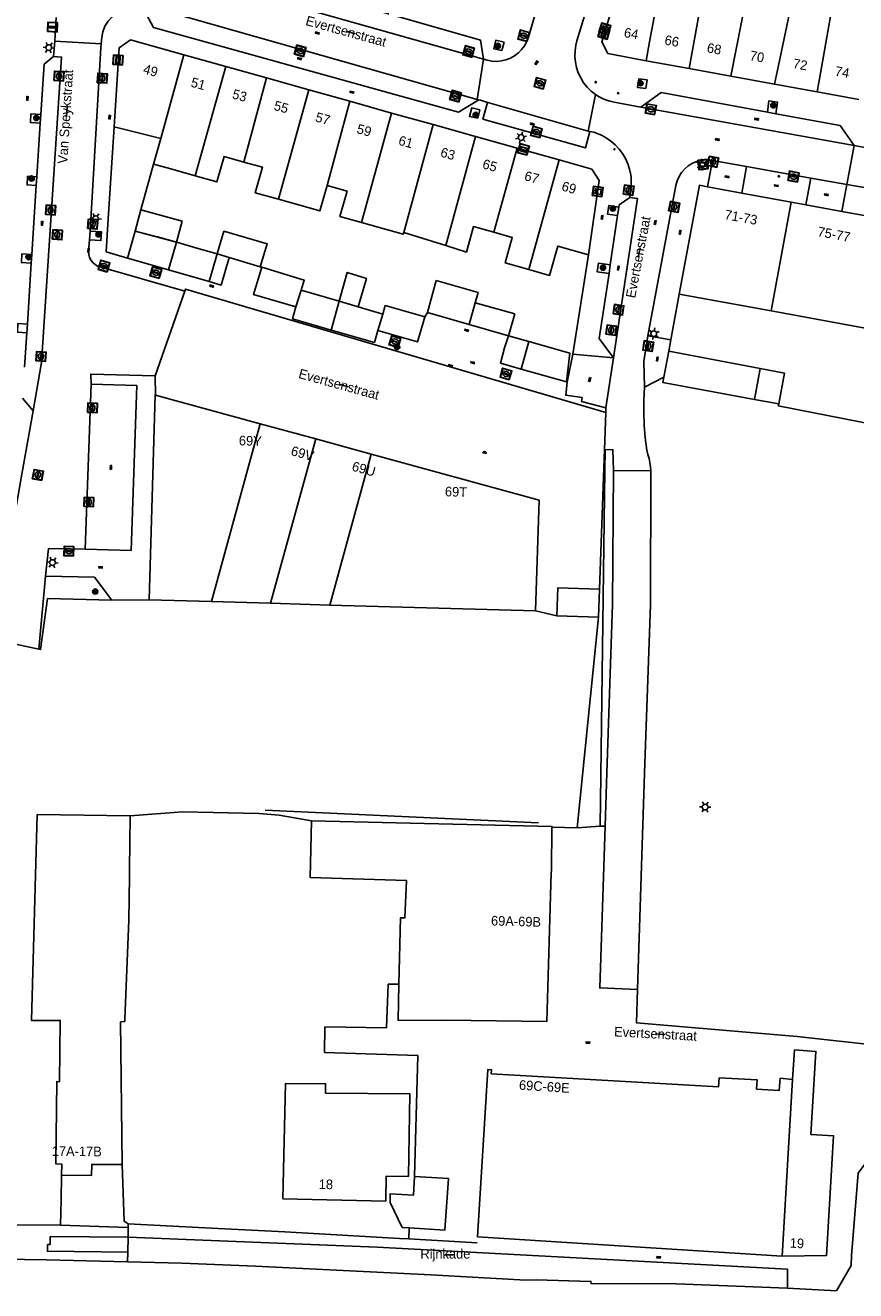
# Model space of a CAD drawing. Header units: metres. Extents: x 93870 to 95789, y 463036 to 464040.
# Tile 220 of 256: x 94778 to 94864, y 463472 to 463603. Entities that reach past the tile are written whole.
import ezdxf
from ezdxf.enums import TextEntityAlignment as Align

# ---------------------------------------------------------------- set-up
doc = ezdxf.new("R2010")
doc.units = ezdxf.units.M
doc.header["$LTSCALE"] = 25.4
for name, color, linetype in [('B_BEBOUWINGSGRENS_0', 1, 'Continuous'), ('B_LUIFEL_1', 200, 'Continuous'), ('B_TUSSENMUUR_0', 7, 'Continuous'), ('G_GRENS_ALGEMEEN_0', 7, 'Continuous'), ('Q_BOOM_0', 3, 'Continuous'), ('Q_CAI-KAST_0', 10, 'Continuous'), ('Q_INSPECTIE_OF_RIOOLPUT_0', 253, 'Continuous'), ('Q_KOLK_0', 254, 'Continuous'), ('Q_LICHTMAST_0', 2, 'Continuous'), ('Q_STRAATNAAMBORD_0', 7, 'Continuous'), ('Q_VERKEERSBORDPAAL_0', 40, 'Continuous'), ('Q_WATERLEIDINGPUT_0', 5, 'Continuous'), ('S_GBKN_SYMBOOL_GV_GROOT_0', 7, 'Continuous'), ('S_GBKN_SYMBOOL_OV_GROOT_0', 7, 'Continuous'), ('T_CULTUURGRENS_0', 76, 'Continuous'), ('T_HAAG_0', 87, 'Continuous'), ('T_HEK_0', 57, 'Continuous'), ('T_MUUR_30CM_0', 10, 'Continuous'), ('T_MUUR_30CM_LIJN_0', 10, 'Continuous'), ('T_WALBESCHERMING_0', 45, 'Continuous'), ('V_WEGGRENS_0', 7, 'Continuous'), ('W_KADEMUUR_30CM_0', 10, 'Continuous'), ('W_WATERGRENS_0', 5, 'Continuous'), ('Z_GBKN_HUISNUMMER_0', 252, 'Continuous'), ('Z_STRAATNAAM_0', 252, 'Continuous')]:
    doc.layers.add(name, color=color, linetype=linetype)
doc.layers.add('Q_PAALTJE_0', color=7, linetype='Continuous', true_color=0x666666)

# ---------------------------------------------------------------- blocks, each defined once
blk = doc.blocks.new('Q_STRAATNAAMBORD')
for points in [[(-0.5, 0.5), (0.5, 0.5), (0.5, -0.5), (-0.5, -0.5)], [(-0.37, 0.22), (0.36, 0.22), (0.36, -0.21), (-0.37, -0.21)]]:
    blk.add_lwpolyline(points, close=True)
for points in [[(-0.44, 0.46), (0.44, 0.46, -0.414214), (0.46, 0.44), (0.46, -0.44, -0.414214), (0.44, -0.46), (-0.44, -0.46, -0.414214), (-0.46, -0.44), (-0.46, 0.44), (-0.46, 0.44), (-0.46, 0.45), (-0.46, 0.45), (-0.46, 0.45), (-0.46, 0.45), (-0.46, 0.45), (-0.46, 0.45), (-0.46, 0.46), (-0.46, 0.46), (-0.46, 0.46), (-0.45, 0.46), (-0.45, 0.46), (-0.45, 0.46), (-0.45, 0.46), (-0.45, 0.46), (-0.45, 0.46), (-0.44, 0.46), (-0.44, 0.46)], [(-0.29, 0.16), (0.28, 0.16, -0.414214), (0.3, 0.14), (0.3, -0.13, -0.414214), (0.28, -0.16), (-0.29, -0.16, -0.414214), (-0.31, -0.13), (-0.31, 0.14), (-0.31, 0.14), (-0.31, 0.14), (-0.31, 0.14), (-0.31, 0.15), (-0.31, 0.15), (-0.31, 0.15), (-0.3, 0.15), (-0.3, 0.15), (-0.3, 0.15), (-0.3, 0.16), (-0.3, 0.16), (-0.3, 0.16), (-0.3, 0.16), (-0.29, 0.16), (-0.29, 0.16), (-0.29, 0.16), (-0.29, 0.16), (-0.29, 0.16)]]:
    blk.add_lwpolyline(points, format="xyb")
blk = doc.blocks.new('Q_CAI-KAST')
for points in [[(-0.5, 0.5), (0.5, 0.5), (0.5, -0.5), (-0.5, -0.5)], [(-0.26, 0.26), (0.25, 0.26), (0.25, 0.19), (-0.26, 0.19)], [(-0.26, 0.11), (0.25, 0.11), (0.25, -0.33), (-0.26, -0.33)]]:
    blk.add_lwpolyline(points, close=True)
blk.add_lwpolyline([(-0.44, 0.46), (0.44, 0.46, -0.414214), (0.46, 0.44), (0.46, -0.44, -0.414214), (0.44, -0.46), (-0.44, -0.46, -0.414214), (-0.46, -0.44), (-0.46, 0.44), (-0.46, 0.44), (-0.46, 0.45), (-0.46, 0.45), (-0.46, 0.45), (-0.46, 0.45), (-0.46, 0.45), (-0.46, 0.45), (-0.46, 0.46), (-0.46, 0.46), (-0.46, 0.46), (-0.45, 0.46), (-0.45, 0.46), (-0.45, 0.46), (-0.45, 0.46), (-0.45, 0.46), (-0.45, 0.46), (-0.44, 0.46), (-0.44, 0.46)], format="xyb")
blk.add_circle((-0.18, -0.03), 0.0354)
blk = doc.blocks.new('Q_LICHTMAST')
for points in [[(-0.26, 0.15), (-0.52, 0.3)], [(0, 0.3), (0, 0.6)], [(0.26, 0.15), (0.52, 0.3)], [(-0.26, -0.15), (-0.52, -0.3)], [(0, -0.3), (0, -0.6)], [(0.26, -0.15), (0.52, -0.3)]]:
    blk.add_lwpolyline(points)
blk.add_circle((0, 0), 0.3)
blk = doc.blocks.new('Q_VERKEERSBORDPAAL')
for points in [[(-0.5, 0.5), (0.5, 0.5), (0.5, -0.5), (-0.5, -0.5)], [(-0.08, 0.33), (0.07, 0.33), (0.07, -0.33), (-0.08, -0.33)]]:
    blk.add_lwpolyline(points, close=True)
blk.add_lwpolyline([(-0.44, 0.46), (0.44, 0.46, -0.414214), (0.46, 0.44), (0.46, -0.44, -0.414214), (0.44, -0.46), (-0.44, -0.46, -0.414214), (-0.46, -0.44), (-0.46, 0.44), (-0.46, 0.44), (-0.46, 0.45), (-0.46, 0.45), (-0.46, 0.45), (-0.46, 0.45), (-0.46, 0.45), (-0.46, 0.45), (-0.46, 0.46), (-0.46, 0.46), (-0.46, 0.46), (-0.45, 0.46), (-0.45, 0.46), (-0.45, 0.46), (-0.45, 0.46), (-0.45, 0.46), (-0.45, 0.46), (-0.44, 0.46), (-0.44, 0.46)], format="xyb")
blk = doc.blocks.new('Q_PAAL_STEEN')
for points in [[(-0.5, 0.5), (0.5, 0.5), (0.5, -0.5), (-0.5, -0.5)], [(-0.1, 0.3), (0.1, 0.3), (0.1, -0.3), (-0.1, -0.3)]]:
    blk.add_lwpolyline(points, close=True)
blk.add_lwpolyline([(-0.4, 0.5), (0.4, 0.5, -0.414214), (0.5, 0.4), (0.5, -0.4, -0.414214), (0.4, -0.5), (-0.4, -0.5, -0.414214), (-0.5, -0.4), (-0.5, 0.4), (-0.5, 0.4), (-0.5, 0.4), (-0.5, 0.4), (-0.5, 0.4), (-0.5, 0.5), (-0.5, 0.5), (-0.5, 0.5), (-0.5, 0.5), (-0.5, 0.5), (-0.5, 0.5), (-0.5, 0.5), (-0.5, 0.5), (-0.5, 0.5), (-0.4, 0.5), (-0.4, 0.5), (-0.4, 0.5), (-0.4, 0.5), (-0.4, 0.5)], format="xyb")
blk = doc.blocks.new('Q_PAALTJE')
at = {"color": 251, "true_color": 0x666666, "xscale": 0.1, "yscale": 0.1, "zscale": 0.01}
blk.add_blockref('Q_PAAL_STEEN', (0, 0), dxfattribs=at)
blk = doc.blocks.new('Q_KOLK')
blk.add_lwpolyline([(-0.5, 0.5), (0.5, 0.5), (0.5, -0.5), (-0.5, -0.5)], close=True)
for points in [[(-0.44, 0.46), (0.44, 0.46, -0.414214), (0.46, 0.44), (0.46, -0.44, -0.414214), (0.44, -0.46), (-0.44, -0.46, -0.414214), (-0.46, -0.44), (-0.46, 0.44, -0.414214), (-0.44, 0.46)], [(-0.34, 0.1, 0.380426), (-0.28, -0.18)], [(-0.01, 0.27, 0.240218), (-0.34, 0.1)], [(-0.19, 0.04, 0.853344), (-0.19, -0.03)], [(0.33, 0.11, 0.240191), (-0.01, 0.27)], [(0.18, -0.03, 0.849746), (0.18, 0.04)], [(0.27, -0.18, 0.380426), (0.33, 0.11)], [(-0.28, -0.18, 0.148452), (0.01, -0.26)], [(0.01, -0.26, 0.131742), (0.27, -0.18)]]:
    blk.add_lwpolyline(points, format="xyb")
for points in [[(-0.19, 0.04), (0.18, 0.04)], [(0.18, -0.03), (-0.19, -0.03)]]:
    blk.add_lwpolyline(points)
blk = doc.blocks.new('Q_INSPECTIE_OF_RIOOLPUT')
blk.add_lwpolyline([(-0.5, 0.5), (0.5, 0.5), (0.5, -0.5), (-0.5, -0.5)], close=True)
for points in [[(-0.44, 0.46), (0.44, 0.46, -0.414214), (0.46, 0.44), (0.46, -0.44, -0.414214), (0.44, -0.46), (-0.44, -0.46, -0.414214), (-0.46, -0.44), (-0.46, 0.44), (-0.46, 0.44), (-0.46, 0.45), (-0.46, 0.45), (-0.46, 0.45), (-0.46, 0.45), (-0.46, 0.45), (-0.46, 0.45), (-0.46, 0.46), (-0.46, 0.46), (-0.46, 0.46), (-0.45, 0.46), (-0.45, 0.46), (-0.45, 0.46), (-0.45, 0.46), (-0.45, 0.46), (-0.45, 0.46), (-0.44, 0.46), (-0.44, 0.46)], [(-0.34, 0.1, 0.380426), (-0.28, -0.18)], [(-0.01, 0.27, 0.240218), (-0.34, 0.1)], [(-0.19, 0.04, 0.853344), (-0.19, -0.03)], [(0.33, 0.11, 0.240191), (-0.01, 0.27)], [(0.18, -0.03, 0.849746), (0.18, 0.04)], [(0.27, -0.18, 0.380426), (0.33, 0.11)], [(-0.28, -0.18, 0.148452), (0.01, -0.26)], [(0.01, -0.26, 0.131742), (0.27, -0.18)]]:
    blk.add_lwpolyline(points, format="xyb")
for points in [[(-0.19, 0.04), (0.18, 0.04)], [(0.18, -0.03), (-0.19, -0.03)]]:
    blk.add_lwpolyline(points)
blk = doc.blocks.new('Q_WATERLEIDINGPUT')
blk.add_lwpolyline([(-0.5, 0.5), (0.5, 0.5), (0.5, -0.5), (-0.5, -0.5)], close=True)
for points in [[(-0.44, 0.46), (0.44, 0.46, -0.414214), (0.46, 0.44), (0.46, -0.44, -0.414214), (0.44, -0.46), (-0.44, -0.46, -0.414214), (-0.46, -0.44), (-0.46, 0.44), (-0.46, 0.44), (-0.46, 0.45), (-0.46, 0.45), (-0.46, 0.45), (-0.46, 0.45), (-0.46, 0.45), (-0.46, 0.45), (-0.46, 0.46), (-0.46, 0.46), (-0.46, 0.46), (-0.45, 0.46), (-0.45, 0.46), (-0.45, 0.46), (-0.45, 0.46), (-0.45, 0.46), (-0.45, 0.46), (-0.44, 0.46), (-0.44, 0.46)], [(-0.34, 0.1, 0.380426), (-0.28, -0.18)], [(-0.01, 0.27, 0.240218), (-0.34, 0.1)], [(-0.19, 0.04, 0.853344), (-0.19, -0.03)], [(0.33, 0.11, 0.240191), (-0.01, 0.27)], [(0.18, -0.03, 0.849746), (0.18, 0.04)], [(0.27, -0.18, 0.380426), (0.33, 0.11)], [(-0.28, -0.18, 0.148452), (0.01, -0.26)], [(0.01, -0.26, 0.131742), (0.27, -0.18)]]:
    blk.add_lwpolyline(points, format="xyb")
for points in [[(-0.19, 0.04), (0.18, 0.04)], [(0.18, -0.03), (-0.19, -0.03)]]:
    blk.add_lwpolyline(points)
blk = doc.blocks.new('Q_BOOM')
for radius in [0.27, 0.18, 0.09]:
    blk.add_circle((0, 0), radius)
blk = doc.blocks.new('S_GBKN_SYMBOOL_OV_GROOT')
for points in [[(-0.21875, 0.0625), (0.21875, 0.0625)], [(-0.21875, 0), (0.21875, 0)], [(-0.1875, 0.0625), (-0.1875, 0)], [(-0.125, 0.09375), (-0.125, 0.0625)], [(-0.125, 0), (-0.125, -0.0625)], [(-0.0625, 0.0625), (-0.0625, 0)], [(0, 0.09375), (0, 0.0625)], [(0, 0), (0, -0.0625)], [(0.0625, 0.0625), (0.0625, 0)], [(0.125, 0.09375), (0.125, 0.0625)], [(0.125, 0), (0.125, -0.0625)], [(0.1875, 0.0625), (0.1875, 0)], [(-0.21875, -0.0625), (0.21875, -0.0625)], [(-0.1875, -0.0625), (-0.1875, -0.09375)], [(-0.0625, -0.0625), (-0.0625, -0.09375)], [(0.0625, -0.0625), (0.0625, -0.09375)], [(0.1875, -0.0625), (0.1875, -0.09375)]]:
    blk.add_lwpolyline(points)
blk = doc.blocks.new('S_GBKN_SYMBOOL_GV_GROOT')
for points in [[(-0.1875, 0.03125), (-0.09375, 0.09375)], [(-0.1875, -0.0625), (0.0625, 0.09375)], [(-0.1875, 0.09375), (0.125, -0.09375)], [(-0.1875, 0), (-0.03125, -0.09375)], [(-0.125, -0.09375), (0.1875, 0.09375)], [(-0.0625, 0.09375), (0.1875, -0.0625)], [(0.03125, -0.09375), (0.1875, 0)], [(0.09375, 0.09375), (0.1875, 0.03125)]]:
    blk.add_lwpolyline(points)

msp = doc.modelspace()

# ---------------------------------------------------------------- linework, layer by layer
at = {"layer": 'B_BEBOUWINGSGRENS_0'}
for p, q in [((94794.29, 463600.42), (94788.76, 463601.97)), ((94798.68, 463599.2), (94794.29, 463600.42)), ((94838.46, 463600.54), (94842.45, 463599.81)), ((94842.45, 463599.81), (94846.92, 463598.99)), ((94802.92, 463598.01), (94798.68, 463599.2)), ((94846.92, 463598.99), (94851.26, 463598.2)), ((94807.32, 463596.77), (94802.92, 463598.01)), ((94851.26, 463598.2), (94855.83, 463597.36)), ((94855.83, 463597.36), (94860.26, 463596.55)), ((94811.59, 463595.58), (94807.32, 463596.77)), ((94860.26, 463596.55), (94864.58, 463595.76)), ((94815.94, 463594.36), (94811.59, 463595.58)), ((94820.27, 463593.15), (94815.94, 463594.36)), ((94824.68, 463591.91), (94820.27, 463593.15)), ((94791.9, 463591.69), (94787.05, 463592.93)), ((94791.9, 463591.69), (94791.16, 463589.04)), ((94829.03, 463590.69), (94824.68, 463591.91)), ((94833.4, 463589.47), (94829.03, 463590.69)), ((94789.84, 463584.26), (94791.16, 463589.04)), ((94836.78, 463588.52), (94833.4, 463589.47)), ((94852.42, 463586.02), (94848.83, 463586.68)), ((94857.56, 463585.08), (94852.42, 463586.02)), ((94859.07, 463584.8), (94857.56, 463585.08)), ((94789.23, 463582.06), (94789.84, 463584.26)), ((94862.84, 463584.11), (94859.07, 463584.8)), ((94867.36, 463583.28), (94862.84, 463584.11)), ((94817.2, 463581.9), (94821.58, 463580.57)), ((94786.21, 463579.9), (94788.45, 463579.25)), ((94788.45, 463579.25), (94792.71, 463578.02)), ((94796.95, 463576.8), (94797.79, 463579.7)), ((94797.79, 463579.7), (94799.03, 463579.32)), ((94799.03, 463579.32), (94802.24, 463578.34)), ((94792.71, 463578.02), (94796.95, 463576.8)), ((94810.49, 463574.75), (94806.53, 463575.91)), ((94820.58, 463576.9), (94819.67, 463573.57)), ((94828.76, 463573.43), (94824.65, 463574.58)), ((94845.9, 463575.5), (94855.45, 463573.74)), ((94805.98, 463574.16), (94805.61, 463572.94)), ((94815.04, 463573.42), (94812.45, 463574.18)), ((94819.67, 463573.57), (94824.02, 463572.32)), ((94828.13, 463571.15), (94828.76, 463573.43)), ((94855.45, 463573.74), (94865.26, 463571.94)), ((94805.61, 463572.94), (94809.65, 463571.76)), ((94819.19, 463572.4), (94819.4, 463573.13)), ((94824.02, 463572.32), (94828.13, 463571.15)), ((94809.65, 463571.76), (94814.17, 463570.45)), ((94814.17, 463570.45), (94814.52, 463571.72)), ((94828.13, 463571.15), (94827.7, 463569.92)), ((94830.24, 463570.55), (94828.13, 463571.15)), ((94829.43, 463567.69), (94830.24, 463570.55)), ((94844.8, 463569.56), (94844.3, 463566.85)), ((94854.33, 463567.74), (94844.8, 463569.56)), ((94802.27, 463562), (94791.36, 463564.99)), ((94853.73, 463564.53), (94856.25, 463564.06)), ((94808.04, 463560.42), (94802.27, 463562)), ((94813.81, 463558.84), (94808.04, 463560.42)), ((94831.31, 463554.04), (94813.81, 463558.84)), ((94830.94, 463542.51), (94831.31, 463554.04)), ((94837.5, 463541.85), (94837.6, 463544.77)), ((94790.68, 463543.67), (94797.19, 463543.48)), ((94797.19, 463543.48), (94803.34, 463543.3)), ((94803.34, 463543.3), (94809.51, 463543.12)), ((94809.51, 463543.12), (94830.94, 463542.51)), ((94833.16, 463542), (94837.5, 463541.85))]:
    msp.add_line(p, q, dxfattribs=at)
for points in [[(94840.26, 463608.91), (94840.02, 463608.95), (94837.83, 463601.78), (94838.46, 463600.54)], [(94788.76, 463601.97), (94787.58, 463601.15), (94787.05, 463592.93)], [(94787.05, 463592.93), (94786.38, 463582.79), (94786.21, 463579.9)], [(94791.16, 463589.04), (94792.97, 463588.53), (94795.48, 463587.83)], [(94795.48, 463587.83), (94797.75, 463587.19), (94798.5, 463589.83), (94800.57, 463589.25)], [(94800.57, 463589.25), (94802.49, 463588.71), (94801.74, 463586.06), (94804.18, 463585.38)], [(94836.44, 463579.58), (94837.57, 463587.32), (94836.78, 463588.52)], [(94804.18, 463585.38), (94806.38, 463584.76), (94808.48, 463584.17), (94809.22, 463586.82)], [(94809.22, 463586.82), (94811.31, 463586.23), (94810.56, 463583.58), (94812.79, 463582.95)], [(94848.83, 463586.68), (94847.99, 463586.84), (94845.9, 463575.5)], [(94812.79, 463582.95), (94817.15, 463581.73), (94817.2, 463581.9)], [(94821.58, 463580.57), (94823.74, 463579.88), (94824.48, 463582.53), (94826.58, 463581.94)], [(94793.54, 463580.9), (94791.56, 463581.45), (94789.23, 463582.06)], [(94802.24, 463578.34), (94802.99, 463580.73), (94798.48, 463582.05), (94797.79, 463579.7)], [(94826.58, 463581.94), (94828.51, 463581.39), (94827.77, 463578.75), (94830.24, 463578.06)], [(94797.79, 463579.7), (94795.66, 463580.3), (94793.67, 463580.86), (94793.54, 463580.9)], [(94830.24, 463578.06), (94832.4, 463577.45), (94833.25, 463580.48), (94836.44, 463579.58)], [(94802.42, 463578.29), (94801.56, 463575.46), (94805.98, 463574.16)], [(94806.53, 463575.91), (94806.85, 463576.94), (94802.42, 463578.29)], [(94812.45, 463574.18), (94813.32, 463577.14), (94811.33, 463577.75), (94810.49, 463574.75)], [(94824.65, 463574.58), (94824.95, 463575.67), (94820.58, 463576.9)], [(94819.4, 463573.13), (94815.28, 463574.31), (94815.04, 463573.42)], [(94814.52, 463571.72), (94818.65, 463570.52), (94819.19, 463572.4)], [(94827.7, 463569.92), (94827.27, 463568.3), (94829.43, 463567.69)], [(94844.3, 463566.85), (94844.2, 463566.29), (94853.73, 463564.53)], [(94856.25, 463564.06), (94856.86, 463567.26), (94854.33, 463567.74)], [(94791.36, 463564.99), (94791.31, 463565.01), (94790.68, 463543.67)], [(94837.6, 463544.77), (94833.26, 463544.92), (94833.16, 463542)], [(94788.71, 463521.17), (94779.04, 463521.3), (94778.46, 463499.84), (94781.43, 463499.85), (94781.37, 463493.47), (94781.09, 463493.51), (94780.99, 463484.91), (94781.6, 463484.9), (94781.58, 463483.74)], [(94788.59, 463510.29), (94788.64, 463514.85), (94788.65, 463515.61), (94788.71, 463521.17)], [(94807.6, 463520.66), (94807.47, 463514.74), (94817.5, 463514.42), (94817.32, 463510.53), (94816.86, 463510.53), (94816.71, 463503.65)], [(94832.63, 463519.99), (94832.63, 463520.06), (94807.6, 463520.66)], [(94816.71, 463503.65), (94816.63, 463499.84), (94821.58, 463499.87), (94832.11, 463499.76), (94832.54, 463515.22), (94832.59, 463515.48), (94832.63, 463519.99)], [(94787.89, 463484.84), (94787.72, 463499.7), (94788.16, 463499.74), (94788.17, 463500), (94788.59, 463510.29)], [(94856.6, 463475.31), (94861.22, 463475.36), (94861.97, 463487.84), (94859.6, 463487.98), (94860.12, 463496.63), (94857.9, 463496.79), (94857.69, 463493.71)], [(94850.04, 463493.89), (94849.98, 463492.94), (94826.31, 463494.31), (94826.33, 463494.72), (94825.95, 463494.74), (94824.89, 463477.33), (94856.6, 463475.31)], [(94817.7, 463483.62), (94817.83, 463492.22), (94809.06, 463492.27), (94809.07, 463493.27), (94804.9, 463493.3), (94804.62, 463481.29), (94815.34, 463481.04), (94815.38, 463483.65), (94817.7, 463483.62)], [(94857.69, 463493.71), (94856.39, 463493.83), (94856.31, 463492.57), (94853.95, 463492.71), (94854.01, 463493.66), (94850.04, 463493.89)], [(94781.58, 463483.74), (94784.7, 463483.71), (94784.71, 463484.87), (94787.89, 463484.84)], [(94818.31, 463483.6), (94818.21, 463481.67), (94815.78, 463481.8), (94815.78, 463480.88), (94817.05, 463478.3), (94817.76, 463478.26)], [(94817.76, 463478.26), (94821.5, 463478.03), (94821.88, 463483.39), (94818.31, 463483.6)]]:
    msp.add_lwpolyline(points, dxfattribs=at)
at = {"layer": 'B_LUIFEL_1'}
msp.add_line((94789.23, 463582.06), (94793.54, 463580.9), dxfattribs=at)
for points in [[(94789.84, 463584.26), (94789.83, 463584.27), (94789.23, 463582.06)], [(94793.54, 463580.9), (94794.13, 463583.1), (94789.84, 463584.26)], [(94796.95, 463576.8), (94798.19, 463576.44), (94799.03, 463579.32)], [(94834.16, 463566.35), (94834.51, 463569.34), (94830.24, 463570.55)], [(94829.43, 463567.69), (94834.16, 463566.35), (94834.16, 463566.35)]]:
    msp.add_lwpolyline(points, dxfattribs=at)
at = {"layer": 'B_TUSSENMUUR_0'}
for p, q in [((94853.52, 463609.74), (94851.26, 463598.2)), ((94848.57, 463607.97), (94846.92, 463598.99)), ((94794.29, 463600.42), (94791.9, 463591.69)), ((94798.68, 463599.2), (94795.48, 463587.83)), ((94800.57, 463589.25), (94802.92, 463598.01)), ((94807.32, 463596.77), (94804.18, 463585.38)), ((94811.59, 463595.58), (94809.22, 463586.82)), ((94815.94, 463594.36), (94812.79, 463582.95)), ((94824.68, 463591.91), (94821.58, 463580.57)), ((94829.03, 463590.69), (94826.58, 463581.94)), ((94833.4, 463589.47), (94830.24, 463578.06)), ((94857.56, 463585.08), (94855.45, 463573.74)), ((94789.23, 463582.06), (94788.45, 463579.25)), ((94793.54, 463580.9), (94792.71, 463578.02)), ((94806.53, 463575.91), (94805.98, 463574.16)), ((94810.49, 463574.75), (94809.65, 463571.76)), ((94812.45, 463574.18), (94810.49, 463574.75)), ((94824.65, 463574.58), (94824.02, 463572.32)), ((94814.52, 463571.72), (94815.04, 463573.42)), ((94854.33, 463567.74), (94853.73, 463564.53)), ((94802.27, 463562), (94797.19, 463543.48)), ((94803.34, 463543.3), (94808.04, 463560.42)), ((94809.51, 463543.12), (94813.81, 463558.84)), ((94856.6, 463475.31), (94857.69, 463493.71))]:
    msp.add_line(p, q, dxfattribs=at)
for points in [[(94844.59, 463611.37), (94842.81, 463601.78), (94842.45, 463599.81)], [(94862.64, 463610.18), (94860.61, 463598.52), (94860.26, 463596.55)], [(94857.69, 463606.3), (94856.24, 463599.32), (94855.83, 463597.36)], [(94820.27, 463593.15), (94817.99, 463584.72), (94817.2, 463581.9)]]:
    msp.add_lwpolyline(points, dxfattribs=at)
at = {"layer": 'G_GRENS_ALGEMEEN_0'}
for p, q in [((94844.8, 463569.56), (94845.02, 463570.74)), ((94856.21, 463563.87), (94856.25, 463564.06))]:
    msp.add_line(p, q, dxfattribs=at)
at = {"layer": 'T_CULTUURGRENS_0'}
for p, q in [((94838.16, 463557.14), (94838.19, 463559.32)), ((94837.67, 463520.1), (94838.16, 463557.14))]:
    msp.add_line(p, q, dxfattribs=at)
at = {"layer": 'T_HAAG_0'}
msp.add_lwpolyline([(94781.48, 463478.53), (94781.53, 463481.16), (94781.58, 463483.74)], dxfattribs=at)
at = {"layer": 'T_HEK_0'}
for p, q in [((94791.33, 463566.98), (94794.4, 463575.81)), ((94805.57, 463572.75), (94838.24, 463563.18)), ((94834.24, 463566.33), (94834.81, 463569.26)), ((94791.36, 463564.99), (94791.33, 463566.98)), ((94829.43, 463567.69), (94834.16, 463566.35)), ((94842.28, 463565.82), (94844.3, 463566.85)), ((94834.16, 463566.35), (94834.24, 463566.33)), ((94838.24, 463563.18), (94838.11, 463559.32)), ((94838.11, 463559.32), (94837.6, 463544.77)), ((94839.05, 463557.13), (94842.94, 463557.08)), ((94833.16, 463542), (94830.94, 463542.51)), ((94837.5, 463541.85), (94835.25, 463519.93)), ((94779.2, 463538.52), (94774.36, 463539.55)), ((94832.63, 463519.99), (94835.25, 463519.93)), ((94835.25, 463519.93), (94837.67, 463520.1)), ((94868.3, 463497.05), (94858.16, 463498.18)), ((94788.52, 463478.29), (94788.52, 463478.66)), ((94788.47, 463475.72), (94788.5, 463477.28)), ((94788.5, 463477.28), (94788.52, 463478.29)), ((94788.45, 463474.73), (94788.47, 463475.72))]:
    msp.add_line(p, q, dxfattribs=at)
for points in [[(94794.4, 463575.81), (94794.48, 463576.02), (94805.57, 463572.75)], [(94881.24, 463559.2), (94869.85, 463561.2), (94856.21, 463563.87)], [(94838.19, 463559.32), (94838.99, 463559.29), (94839.05, 463557.13)], [(94786.81, 463543.61), (94780.11, 463543.8), (94779.39, 463538.48), (94779.2, 463538.52)], [(94807.6, 463520.66), (94804.25, 463521.22), (94802.1, 463521.41), (94794.16, 463521.57), (94788.71, 463521.17)], [(94788.52, 463478.66), (94788.1, 463478.94), (94787.89, 463484.84)], [(94804.84, 463477.85), (94796.51, 463478.26), (94788.52, 463478.66)]]:
    msp.add_lwpolyline(points, dxfattribs=at)
at = {"layer": 'T_MUUR_30CM_0'}
for p, q in [((94836.44, 463579.58), (94834.81, 463569.26)), ((94817.73, 463477.1), (94816.77, 463477.15)), ((94824.86, 463476.71), (94817.73, 463477.1))]:
    msp.add_line(p, q, dxfattribs=at)
at = {"layer": 'T_MUUR_30CM_LIJN_0'}
msp.add_line((94802.77, 463521.74), (94831.24, 463520.43), dxfattribs=at)
at = {"layer": 'T_WALBESCHERMING_0'}
msp.add_line((94863.82, 463475.38), (94863.79, 463474.32), dxfattribs=at)
for points in [[(94868.3, 463497.05), (94865.94, 463485.86), (94864.51, 463483.95), (94863.82, 463475.38)], [(94863.79, 463474.32), (94862.26, 463471.71), (94857.18, 463471.96)]]:
    msp.add_lwpolyline(points, dxfattribs=at)
at = {"layer": 'V_WEGGRENS_0'}
for p, q in [((94825.52, 463599.97), (94791.39, 463609.6)), ((94830.32, 463602.74), (94831.58, 463607.11)), ((94790.22, 463605.6), (94824.86, 463595.77)), ((94785.77, 463602.21), (94785.71, 463601.55)), ((94780.74, 463600.25), (94780.86, 463601.83)), ((94785.71, 463601.55), (94780.86, 463601.83)), ((94827.42, 463600.86), (94827.65, 463601.75)), ((94824.86, 463595.77), (94825.52, 463599.97)), ((94842.4, 463596.91), (94842.55, 463597.81)), ((94825.01, 463595.73), (94824.86, 463595.77)), ((94825.19, 463595.68), (94825.01, 463595.73)), ((94825.73, 463595.52), (94825.19, 463595.68)), ((94837.19, 463596.29), (94836.4, 463592.48)), ((94824.91, 463593.82), (94825.13, 463594.7)), ((94825.73, 463595.52), (94836.4, 463592.48)), ((94864.1, 463590.97), (94841.9, 463594.98)), ((94855.07, 463594.45), (94855.96, 463594.29)), ((94779, 463587.72), (94779.36, 463593.31)), ((94779.36, 463593.31), (94779.42, 463594.21)), ((94836.4, 463592.48), (94836.59, 463592.43)), ((94863.36, 463586.91), (94864.1, 463590.97)), ((94864.1, 463590.97), (94867.1, 463590.42)), ((94849.34, 463589.42), (94848.68, 463589.47)), ((94848.83, 463586.68), (94849.34, 463589.42)), ((94849.34, 463589.42), (94852.91, 463588.78)), ((94778.94, 463586.82), (94779, 463587.72)), ((94852.91, 463588.78), (94852.42, 463586.02)), ((94859.58, 463587.59), (94852.91, 463588.78)), ((94778.48, 463579.63), (94778.94, 463586.82)), ((94859.58, 463587.59), (94863.36, 463586.91)), ((94863.36, 463586.91), (94862.84, 463584.11)), ((94866.36, 463586.38), (94863.36, 463586.91)), ((94839.48, 463583.68), (94839.62, 463584.57)), ((94838.71, 463578.54), (94839.48, 463583.68)), ((94784.54, 463582.05), (94784.47, 463581.15)), ((94778.02, 463572.38), (94778.42, 463578.72)), ((94778.42, 463578.72), (94778.48, 463579.63)), ((94838.58, 463577.65), (94838.71, 463578.54)), ((94785.71, 463578.31), (94794.4, 463575.81)), ((94802.24, 463578.34), (94802.42, 463578.29)), ((94845.9, 463575.5), (94845.02, 463570.74)), ((94819.4, 463573.13), (94819.67, 463573.57)), ((94777.96, 463571.47), (94778.02, 463572.38)), ((94777.73, 463567.9), (94777.96, 463571.47)), ((94845.02, 463570.74), (94842.63, 463571.14)), ((94834.81, 463569.26), (94839.04, 463568.86)), ((94839.04, 463568.86), (94838.25, 463563.64)), ((94784.65, 463566.11), (94784.04, 463548.92)), ((94777.52, 463564.67), (94778.62, 463563.33)), ((94838.25, 463563.64), (94835.7, 463564.33)), ((94838.24, 463563.18), (94838.25, 463563.64)), ((94838.19, 463559.32), (94838.11, 463559.32)), ((94838.96, 463543.19), (94839.05, 463557.13)), ((94842.94, 463557.08), (94842.9, 463543.14)), ((94779.91, 463546.12), (94779.2, 463538.52)), ((94785.02, 463546.02), (94779.91, 463546.12)), ((94786.81, 463543.61), (94785.02, 463546.02)), ((94790.68, 463543.67), (94786.81, 463543.61)), ((94837.67, 463520.1), (94838.17, 463520.08)), ((94815.59, 463503.65), (94816.71, 463503.65)), ((94781.48, 463478.53), (94788.52, 463478.29)), ((94788.5, 463477.28), (94780.4, 463477.37)), ((94804.84, 463477.85), (94816.77, 463477.15)), ((94817.73, 463477.1), (94817.76, 463478.26)), ((94857.18, 463471.96), (94857.16, 463473.97))]:
    msp.add_line(p, q, dxfattribs=at)
for points in [[(94798.6, 463609.59), (94825.2, 463601.95), (94825.52, 463599.97)], [(94790.06, 463605.03), (94789.69, 463605.11), (94789.21, 463605.16), (94788.73, 463605.14), (94788.26, 463605.06), (94787.81, 463604.92), (94787.37, 463604.71), (94786.85, 463604.37), (94786.42, 463603.93), (94786.08, 463603.4), (94785.86, 463602.82), (94785.77, 463602.21)], [(94791.16, 463603.28), (94790.21, 463605), (94790.06, 463605.03)], [(94836.31, 463605.37), (94835.24, 463601.86), (94835.13, 463601.42)], [(94780.86, 463601.83), (94780.91, 463602.47), (94781, 463604.31)], [(94825.01, 463595.73), (94822.9, 463594.45), (94791.16, 463603.28)], [(94825.52, 463599.97), (94825.89, 463599.86), (94826.38, 463599.77), (94826.87, 463599.74), (94827.37, 463599.78), (94827.85, 463599.89), (94828.31, 463600.07), (94828.74, 463600.31), (94829.14, 463600.61), (94829.48, 463600.97), (94829.78, 463601.37), (94830.01, 463601.8), (94830.18, 463602.27), (94830.32, 463602.74)], [(94785.71, 463601.55), (94785.68, 463601.15), (94784.54, 463582.05)], [(94827.65, 463601.75), (94826.79, 463601.94), (94826.57, 463601.05), (94827.42, 463600.86)], [(94835.13, 463601.42), (94835.04, 463600.83), (94835.03, 463600.25), (94835.08, 463599.67), (94835.2, 463599.09), (94835.38, 463598.54), (94835.63, 463598.01), (94835.94, 463597.51), (94836.31, 463597.06), (94836.73, 463596.65), (94837.19, 463596.29)], [(94780.74, 463600.25), (94781.57, 463600.19), (94779.47, 463568.38), (94778.62, 463563.33)], [(94779.42, 463594.21), (94779.75, 463599.44), (94780.74, 463600.25)], [(94842.55, 463597.81), (94841.69, 463597.93), (94841.53, 463597.03), (94842.4, 463596.91)], [(94836.59, 463592.43), (94836.12, 463590.72), (94825.45, 463593.72), (94825.92, 463595.45), (94825.19, 463595.68)], [(94841.9, 463594.98), (94839.12, 463595.49), (94838.71, 463595.58), (94838.31, 463595.71), (94837.92, 463595.87), (94837.55, 463596.06), (94837.19, 463596.29)], [(94855.07, 463594.45), (94844, 463596.48), (94841.9, 463594.98)], [(94855.96, 463594.29), (94856.12, 463595.5), (94855.22, 463595.62), (94855.07, 463594.45)], [(94825.13, 463594.7), (94824.28, 463594.89), (94824.05, 463594), (94824.91, 463593.82)], [(94864.1, 463590.97), (94862.65, 463593.06), (94855.96, 463594.29)], [(94779.42, 463594.21), (94778.39, 463594.27), (94778.34, 463593.36), (94779.36, 463593.31)], [(94836.59, 463592.43), (94837.01, 463592.35), (94837.27, 463592.26), (94837.53, 463592.16), (94837.79, 463592.05), (94838.04, 463591.92), (94838.28, 463591.78)], [(94840.85, 463587.91), (94840.73, 463588.5), (94840.54, 463589.07), (94840.3, 463589.62), (94839.99, 463590.13), (94839.64, 463590.61), (94839.23, 463591.05), (94838.77, 463591.44), (94838.28, 463591.78)], [(94848.68, 463589.47), (94848.19, 463589.43), (94847.71, 463589.31), (94847.26, 463589.12), (94846.84, 463588.86), (94846.46, 463588.54), (94846.13, 463588.17), (94845.87, 463587.75), (94845.67, 463587.3), (94845.55, 463586.82), (94842.63, 463571.14)], [(94779, 463587.72), (94778.03, 463587.78), (94777.98, 463586.87), (94778.94, 463586.82)], [(94840.74, 463585.57), (94840.85, 463586.35), (94840.89, 463586.66), (94840.9, 463586.98), (94840.9, 463587.29), (94840.88, 463587.6), (94840.85, 463587.91)], [(94859.07, 463584.8), (94859.34, 463586.28), (94859.58, 463587.59)], [(94840.74, 463585.57), (94841.53, 463585.46), (94839.04, 463568.86)], [(94839.62, 463584.57), (94839.65, 463584.78), (94840.74, 463585.57)], [(94839.62, 463584.57), (94838.56, 463584.71), (94838.44, 463583.81), (94839.48, 463583.68)], [(94784.47, 463581.15), (94784.39, 463579.95), (94784.41, 463579.62), (94784.5, 463579.3), (94784.65, 463579.01), (94784.86, 463578.75), (94785.11, 463578.55), (94785.4, 463578.39), (94785.71, 463578.31)], [(94784.47, 463581.15), (94785.68, 463581.08), (94785.73, 463581.99), (94784.54, 463582.05)], [(94778.48, 463579.63), (94777.44, 463579.68), (94777.39, 463578.78), (94778.42, 463578.72)], [(94838.71, 463578.54), (94837.48, 463578.71), (94837.36, 463577.81), (94838.58, 463577.65)], [(94839.04, 463568.86), (94837.57, 463570.89), (94838.58, 463577.65)], [(94778.02, 463572.38), (94777.02, 463572.43), (94776.97, 463571.53), (94777.96, 463571.47)], [(94842.63, 463571.14), (94842.19, 463568.47), (94842.28, 463565.82)], [(94784.65, 463566.11), (94784.63, 463567.17), (94791.33, 463566.98)], [(94784.04, 463548.92), (94788.82, 463548.81), (94789.4, 463565.99), (94784.65, 463566.11)], [(94835.7, 463564.33), (94835.79, 463564.72), (94834.08, 463564.97), (94834.24, 463566.33)], [(94842.28, 463565.82), (94842.2, 463564.5), (94842.19, 463563.18), (94842.24, 463561.86), (94842.35, 463560.54), (94842.52, 463559.23), (94842.64, 463558.81), (94842.75, 463558.38), (94842.84, 463557.95), (94842.9, 463557.52), (94842.94, 463557.08)], [(94778.62, 463563.33), (94777.45, 463556.76), (94774.71, 463541.15)], [(94779.91, 463546.12), (94780.21, 463549), (94784.04, 463548.92)], [(94838.17, 463520.08), (94838.35, 463525.65), (94838.96, 463543.19)], [(94842.9, 463543.14), (94842.29, 463525.6), (94841.56, 463503.07)], [(94841.56, 463503.07), (94837.62, 463503.25), (94838.17, 463520.08)], [(94818.31, 463483.6), (94818.66, 463496.19), (94808.97, 463496.52), (94809, 463499.18), (94815.42, 463499.1), (94815.59, 463503.65)], [(94841.56, 463503.07), (94841.45, 463499.6), (94858.16, 463498.18)], [(94781.48, 463478.53), (94766.75, 463478.64), (94766.75, 463477.65), (94759.26, 463477.73), (94759.25, 463479), (94758.19, 463478.99), (94758.16, 463477.8), (94756.51, 463477.82)], [(94780.4, 463477.37), (94780.38, 463476.52), (94780.12, 463476.52), (94780.1, 463475.82), (94788.47, 463475.72)], [(94857.16, 463473.97), (94814.45, 463476.24), (94788.5, 463477.28)]]:
    msp.add_lwpolyline(points, dxfattribs=at)
at = {"layer": 'W_KADEMUUR_30CM_0'}
msp.add_lwpolyline([(94788.45, 463474.73), (94780.02, 463474.91), (94770.77, 463475.07), (94756.5, 463475.42)], dxfattribs=at)
at = {"layer": 'W_WATERGRENS_0'}
msp.add_lwpolyline([(94857.18, 463471.96), (94845.58, 463472.41), (94836.72, 463472.45), (94836.69, 463472.67), (94830.99, 463472.83), (94829.93, 463472.8), (94820.04, 463473.36), (94801.77, 463474.27), (94794.1, 463474.58), (94788.45, 463474.73)], dxfattribs=at)
at = {"layer": 'Z_STRAATNAAM_0'}
for p, q in [((94811.2, 463602.87), (94812.16, 463602.6)), ((94782.1, 463593.97), (94782.17, 463594.97)), ((94841.62, 463579.35), (94841.81, 463580.33)), ((94810.46, 463566.11), (94811.43, 463565.85)), ((94843.42, 463498.46), (94844.41, 463498.4)), ((94821.54, 463475.43), (94822.54, 463475.43))]:
    msp.add_line(p, q, dxfattribs=at)

# ---------------------------------------------------------------- block references
at = {"layer": 'Q_BOOM_0'}
for p, rotation in [((94827.01, 463601.35), 75.75093158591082), ((94841.85, 463597.46), 80.23888934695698), ((94824.7, 463594.16), 75.75093158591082), ((94855.69, 463595.16), 82.35902832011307), ((94778.95, 463593.84), 176.8263436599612), ((94778.46, 463587.53), 176.8136270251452), ((94838.98, 463584.41), 172.3270351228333), ((94785.42, 463581.72), 176.8361163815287), ((94778.14, 463579.35), 176.8748849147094), ((94837.96, 463578.24), 172.3384578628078), ((94816.52, 463569.99), 164.1340848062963), ((94785.08, 463544.52), 126.5799494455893)]:
    msp.add_blockref('Q_BOOM', p, dxfattribs=dict(at, rotation=rotation))
at = {"layer": 'Q_CAI-KAST_0'}
for p, rotation in [((94838.15, 463603.13), 73.01526746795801), ((94837.4, 463586.18), 81.6283546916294)]:
    msp.add_blockref('Q_CAI-KAST', p, dxfattribs=dict(at, rotation=rotation))
at = {"layer": 'Q_INSPECTIE_OF_RIOOLPUT_0'}
for p, rotation in [((94831.39, 463597.45), 164.1169938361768), ((94842.93, 463594.75), 169.7614830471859), ((94781.14, 463581.68), 86.23004196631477), ((94838.82, 463571.74), 81.43987245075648), ((94779.11, 463556.67), 79.86807789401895)]:
    msp.add_blockref('Q_INSPECTIE_OF_RIOOLPUT', p, dxfattribs=dict(at, rotation=rotation))
at = {"layer": 'Q_KOLK_0'}
for p, rotation in [((94806.42, 463600.84), 164.1527394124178), ((94823.97, 463600.76), 164.2443995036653), ((94781.3, 463598.2), 86.23004196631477), ((94785.82, 463597.98), 86.59255964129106), ((94822.6, 463596.11), 164.1527394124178), ((94831.02, 463592.38), 164.2974264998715), ((94849.42, 463589.28), 79.56998143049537), ((94857.79, 463587.74), 169.863133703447), ((94840.62, 463586.32), 81.99302592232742), ((94845.37, 463584.58), 79.45646399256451), ((94780.43, 463584.25), 86.23004196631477), ((94784.82, 463582.79), 86.59255964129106), ((94785.99, 463578.42), 163.9780194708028), ((94791.4, 463577.73), 163.862534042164), ((94839.57, 463573.87), 81.43987245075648), ((94816.29, 463570.57), 163.8074911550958), ((94842.67, 463570.08), 80.69451845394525), ((94779.44, 463569), 86.23004196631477), ((94827.85, 463567.18), 164.1340848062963), ((94784.79, 463563.65), 87.95447263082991), ((94784.41, 463553.85), 87.9544726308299), ((94782.33, 463548.73), 178.6817105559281)]:
    msp.add_blockref('Q_KOLK', p, dxfattribs=dict(at, rotation=rotation))
at = {"layer": 'Q_LICHTMAST_0'}
for p, rotation in [((94780.24, 463601.17), 85.61794394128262), ((94829.42, 463591.81), 164.2974264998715), ((94848.27, 463588.98), 5.341394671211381), ((94785.12, 463583.35), 86.59255964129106), ((94843.24, 463571.38), 170.6889150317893), ((94780.63, 463547.54), 83.85639994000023), ((94848.59, 463522.08), 88.13591212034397)]:
    msp.add_blockref('Q_LICHTMAST', p, dxfattribs=dict(at, rotation=rotation))
at = {"layer": 'Q_PAALTJE_0'}
for p, rotation in [((94837.19, 463597.58), 135.4151795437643), ((94839.54, 463596.42), 169.6207835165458), ((94839.15, 463590.59), 132.973871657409), ((94856.27, 463587.77), 169.863133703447)]:
    msp.add_blockref('Q_PAALTJE', p, dxfattribs=dict(at, rotation=rotation))
at = {"layer": 'Q_STRAATNAAMBORD_0'}
for p, rotation in [((94838.04, 463602.65), 73.01526746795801), ((94787.45, 463599.88), 86.261812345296), ((94829.67, 463590.57), 164.360187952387), ((94848.37, 463589), 5.341394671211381)]:
    msp.add_blockref('Q_STRAATNAAMBORD', p, dxfattribs=dict(at, rotation=rotation))
at = {"layer": 'Q_VERKEERSBORDPAAL_0', "rotation": 87.06272691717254}
msp.add_blockref('Q_VERKEERSBORDPAAL', (94780.63, 463603.31), dxfattribs=at)
at = {"layer": 'Q_WATERLEIDINGPUT_0', "rotation": 164.5426921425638}
msp.add_blockref('Q_WATERLEIDINGPUT', (94829.69, 463602.41), dxfattribs=at)
at = {"layer": 'S_GBKN_SYMBOOL_GV_GROOT_0', "rotation": 164.673691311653}
msp.add_blockref('S_GBKN_SYMBOOL_GV_GROOT', (94825.64, 463559.01), dxfattribs=at)
at = {"layer": 'S_GBKN_SYMBOOL_OV_GROOT_0'}
for p, rotation in [((94808.2, 463602.68), 164.2443995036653), ((94806.35, 463600.03), 164.4683486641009), ((94831.03, 463599.6), 53.61564818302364), ((94778.02, 463595.88), 85.96290416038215), ((94811.8, 463596.53), 164.4683486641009), ((94786.58, 463593.93), 86.261812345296), ((94830.6, 463593.2), 164.2974264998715), ((94853.95, 463593.72), 169.7614830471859), ((94849.86, 463591.6), 169.7614830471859), ((94850.87, 463587.72), 169.5995458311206), ((94855.99, 463586.79), 169.592288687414), ((94861.21, 463585.85), 169.6096733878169), ((94837.86, 463583.51), 82.38025442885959), ((94779.55, 463582.87), 86.3324153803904), ((94843.4, 463582.96), 79.45646399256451), ((94845.98, 463581.93), 79.54091791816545), ((94784.38, 463580.07), 85.96507248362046), ((94839.55, 463578.21), 81.48488726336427), ((94797.21, 463576.33), 163.8790549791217), ((94823.75, 463571.74), 164.0441692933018), ((94822.07, 463568.06), 164.1340848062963), ((94824.39, 463568.36), 164.1340848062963), ((94843.61, 463568.74), 79.54260822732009), ((94836.56, 463566.6), 76.16923962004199), ((94786.72, 463557.45), 87.9544726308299), ((94785.63, 463547.04), 178.879552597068), ((94836.38, 463497.55), 176.6803658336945), ((94843.76, 463475.19), 176.9002594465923)]:
    msp.add_blockref('S_GBKN_SYMBOOL_OV_GROOT', p, dxfattribs=dict(at, rotation=rotation))

# ---------------------------------------------------------------- texts
at = {"layer": 'Z_GBKN_HUISNUMMER_0', "linetype": 'Continuous'}
for s, rotation, p in [('64', 349.6, (94840.9, 463602.64)), ('66', 349.6, (94845.13, 463601.86)), ('68', 349.6, (94849.54, 463601.05)), ('70', 349.6, (94854, 463600.24)), ('72', 349.6, (94858.5, 463599.42)), ('49', 344.4, (94790.85, 463598.79)), ('74', 349.6, (94862.87, 463598.62)), ('51', 344.4, (94795.81, 463597.4)), ('53', 344.4, (94800.12, 463596.19)), ('55', 344.4, (94804.45, 463594.98)), ('57', 344.4, (94808.78, 463593.77)), ('59', 344.4, (94813.09, 463592.56)), ('61', 344.4, (94817.43, 463591.35)), ('63', 344.4, (94821.8, 463590.12)), ('65', 344.4, (94826.18, 463588.9)), ('67', 344.4, (94830.54, 463587.67)), ('69', 344.4, (94834.42, 463586.59)), ('71-73', 349.6, (94852.33, 463583.5)), ('75-77', 349.6, (94862.01, 463581.72)), ('69Y', 358.3, (94801.23, 463560.22)), ('69V', 344.6, (94806.66, 463558.91)), ('69U', 344.6, (94813.05, 463557.29)), ('69T', 358.3, (94822.65, 463554.91)), ('69A-69B', 358.4, (94828.9, 463510.18)), ('69C-69E', 356.3, (94831.85, 463492.98)), ('17A-17B', 359.4, (94783.16, 463486.23)), ('18', 359.3, (94809.1, 463482.79)), ('19', 356.6, (94858.15, 463476.66))]:
    msp.add_text(s, height=1, rotation=rotation, dxfattribs=at).set_placement(p, align=Align.MIDDLE)
at = {"layer": 'Z_STRAATNAAM_0', "linetype": 'Continuous'}
for s, rotation, p in [('Evertsenstraat', 344.574, (94811.2, 463602.87)), ('Van Speykstraat', 86.3879, (94782.1, 463593.97)), ('Evertsenstraat', 79.2184, (94841.62, 463579.35)), ('Evertsenstraat', 344.574, (94810.46, 463566.11)), ('Evertsenstraat', 356.9059, (94843.42, 463498.46)), ('Rijnkade', 0.1146, (94821.54, 463475.43))]:
    msp.add_text(s, height=1, rotation=rotation, dxfattribs=at).set_placement(p, align=Align.MIDDLE)

doc.saveas('drawing.dxf')
